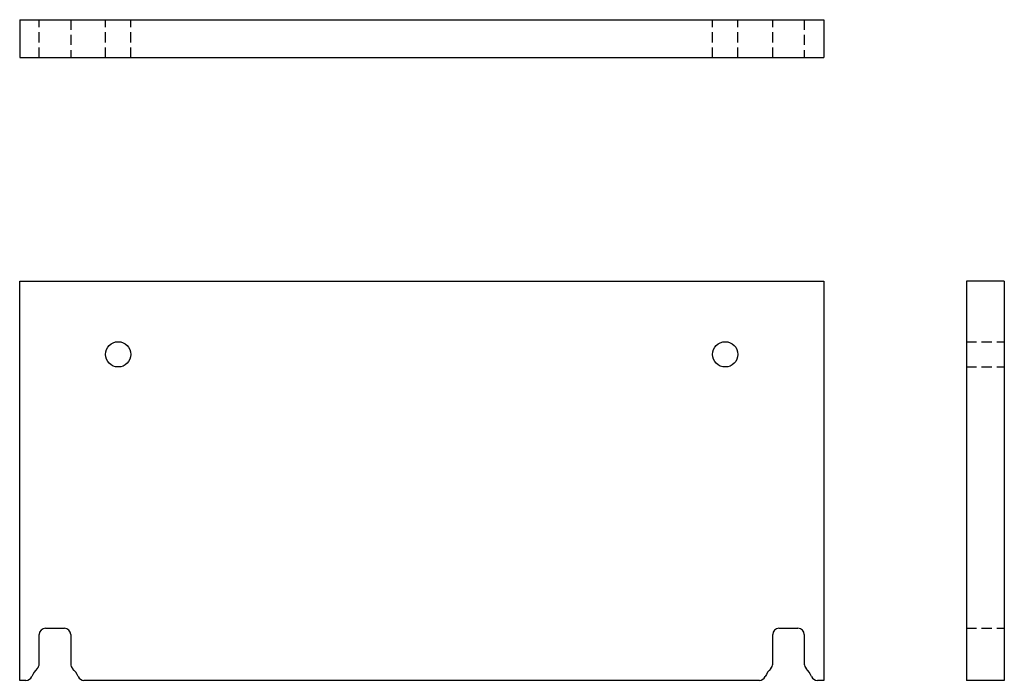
# Model space of a CAD drawing. Header units: inches. Extents: x 2 to 110, y 5 to 50.
# Tile 1 of 2: x 2 to 21, y 5 to 18. Entities that reach past the tile are written whole.
import ezdxf

# ---------------------------------------------------------------- set-up
doc = ezdxf.new("R2010")
doc.units = ezdxf.units.IN
doc.header["$MEASUREMENT"] = 0
doc.linetypes.add('DASHED_SPACE', pattern=[0.2067, 0.1654, -0.0413])
doc.layers.add('Hidden Edges(ANSI)', color=7, linetype='DASHED_SPACE', lineweight=25)
doc.layers.add('Visible Edges(ANSI)', color=7, linetype='Continuous', lineweight=25)

msp = doc.modelspace()

# ---------------------------------------------------------------- linework, layer by layer
at = {"layer": 'Hidden Edges(ANSI)', "ltscale": 1.209482}
for p, q in [((1.967, 17.4), (1.967, 18.15)), ((2.592, 18.15), (2.592, 17.4)), ((3.279, 17.4), (3.279, 18.15)), ((3.779, 17.4), (3.779, 18.15)), ((15.279, 17.4), (15.279, 18.15)), ((15.779, 17.4), (15.779, 18.15)), ((16.467, 17.4), (16.467, 18.15)), ((17.092, 18.15), (17.092, 17.4)), ((20.296, 11.781), (21.046, 11.781)), ((20.296, 11.281), (21.046, 11.281)), ((20.296, 6.115), (21.046, 6.115))]:
    msp.add_line(p, q, dxfattribs=at)
at = {"layer": 'Visible Edges(ANSI)'}
for p, q in [((1.582, 18.15), (17.476, 18.15)), ((1.582, 18.15), (1.582, 17.4)), ((17.476, 18.15), (17.476, 17.4)), ((1.582, 17.4), (17.476, 17.4)), ((1.582, 12.978), (17.476, 12.978)), ((1.582, 5.084), (1.582, 12.978)), ((17.476, 12.978), (17.476, 5.084)), ((20.296, 12.978), (20.296, 5.084)), ((21.046, 12.978), (20.296, 12.978)), ((21.046, 12.978), (21.046, 5.084)), ((2.092, 6.115), (2.467, 6.115)), ((16.592, 6.115), (16.967, 6.115)), ((1.967, 5.406), (1.967, 5.99)), ((2.592, 5.99), (2.592, 5.406)), ((16.467, 5.406), (16.467, 5.99)), ((17.092, 5.99), (17.092, 5.406)), ((1.706, 5.084), (1.582, 5.084)), ((16.206, 5.084), (2.852, 5.084)), ((17.476, 5.084), (17.352, 5.084)), ((21.046, 5.084), (20.296, 5.084))]:
    msp.add_line(p, q, dxfattribs=at)
for centre in [(3.529, 11.531), (15.529, 11.531)]:
    msp.add_circle(centre, 0.25, dxfattribs=at)
for centre, radius, start, end in [((2.092, 5.99), 0.125, 90, 180), ((2.467, 5.99), 0.125, 0, 90), ((16.592, 5.99), 0.125, 90, 180), ((16.967, 5.99), 0.125, 0, 90), ((2.279, 4.959), 0.5, 134.427, 156.4218), ((1.842, 5.406), 0.125, 314.427, 0), ((2.717, 5.406), 0.125, 180, 225.573), ((2.279, 4.959), 0.5, 23.5782, 45.573), ((16.779, 4.959), 0.5, 134.427, 156.4218), ((16.342, 5.406), 0.125, 314.427, 0), ((17.217, 5.406), 0.125, 180, 225.573), ((16.779, 4.959), 0.5, 23.5782, 45.573), ((1.706, 5.209), 0.125, 270, 336.4218), ((2.852, 5.209), 0.125, 203.5782, 270), ((16.206, 5.209), 0.125, 270, 336.4218), ((17.352, 5.209), 0.125, 203.5782, 270)]:
    msp.add_arc(centre, radius, start, end, dxfattribs=at)

doc.saveas('drawing.dxf')
